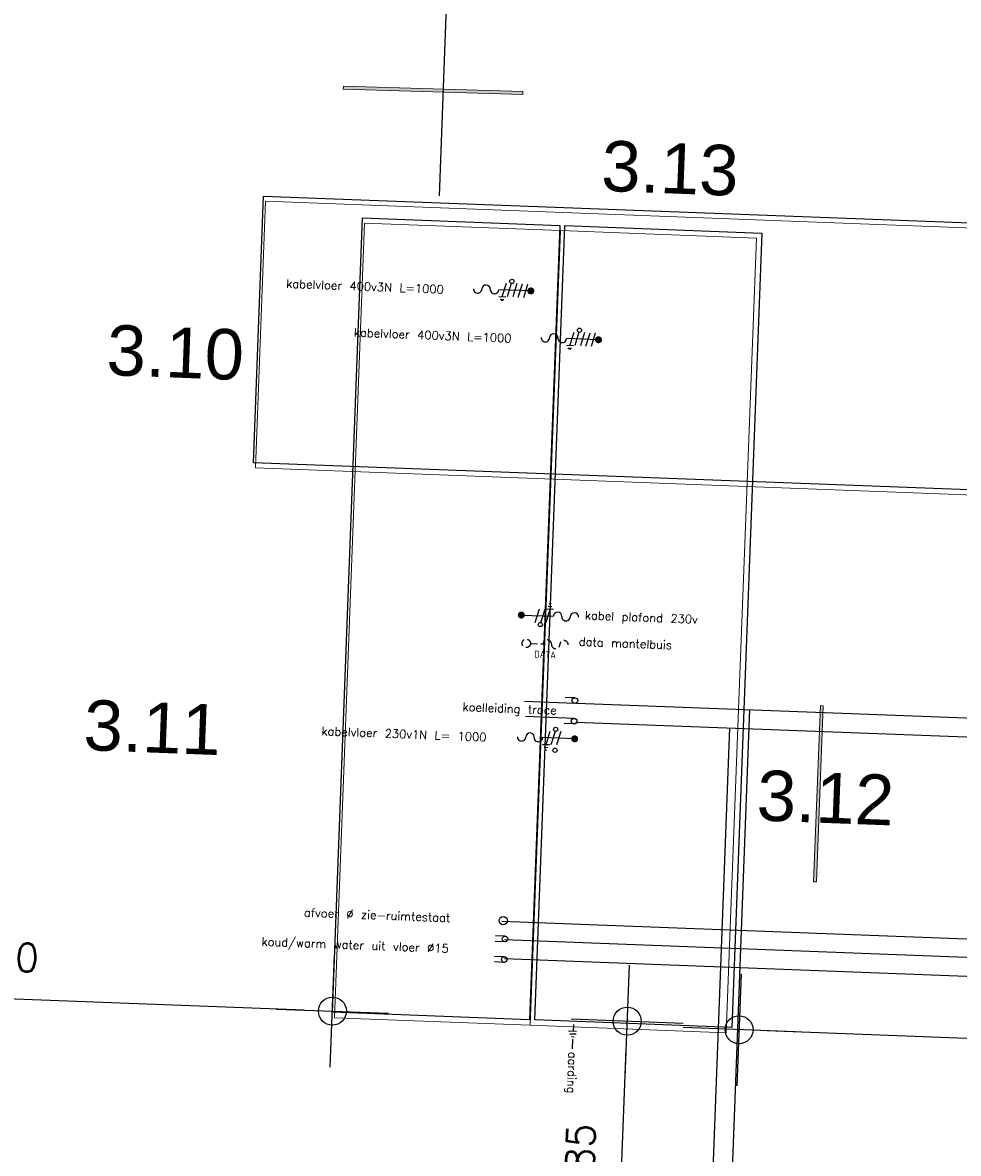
# Model space of a CAD drawing. Header units: millimetres. Extents: x 119024465 to 119292677, y 483022511 to 483148062.
# Tile 131 of 162: x 119223307 to 119226647, y 483054307 to 483058346. Entities that reach past the tile are written whole.
import ezdxf

# ---------------------------------------------------------------- set-up
doc = ezdxf.new("R2010")
doc.units = ezdxf.units.MM
doc.header["$LTSCALE"] = 100
for name, pattern in [('B0703', [468.700004, 312.5, -156.200004]), ('CONTINUA', [0]), ('HIDDEN', [0.375, 0.25, -0.125])]:
    doc.linetypes.add(name, pattern=pattern)
doc.layers.get('Defpoints').update_dxf_attribs({"linetype": 'CONTINUOUS'})
for name, color, linetype in [('01---0-_MAATVOERING', 1, 'CONTINUOUS'), ('02---0-_2MMTEKST', 2, 'CONTINUOUS'), ('04---0-_5MMTEKST', 4, 'CONTINUOUS'), ('12', 4, 'CONTINUOUS'), ('200-2D', 1, 'CONTINUOUS'), ('450-2D', 6, 'CONTINUA'), ('63---0--LICHTINST', 7, 'CONTINUOUS'), ('82 Losse inrichting.LOSSE INRICHTING', 7, 'CONTINUOUS'), ('82 Losse inrichting.LOSSE INRICHTING 2D arcering', 7, 'CONTINUOUS'), ('fdstp techniek', 254, 'CONTINUOUS'), ('INS', 7, 'CONTINUOUS'), ('M-119--MATEN', 1, 'CONTINUOUS'), ('New_0', 7, 'CONTINUOUS'), ('New_82 Losse inrichting.LOSSE INRICHTING', 7, 'CONTINUOUS')]:
    doc.layers.add(name, color=color, linetype=linetype)
doc.styles.add('2', font='ISO', dxfattribs={"height": 125})
doc.styles.add('fdstp-1-30', font='txt.shx', dxfattribs={"height": 30, "bigfont": 'gbcbig.shx'})
doc.styles.add('GENERATED_STYLE_1', font='arial.ttf')
doc.styles.add('ROMANS', font='ROMANS.SHX')
doc.dimstyles.new('DIM-100', dxfattribs={"dimscale": 100, "dimtxt": 1, "dimasz": 1, "dimexe": 3, "dimexo": 3, "dimgap": 1, "dimtad": 1, "dimdec": 0, "dimrnd": 1, "dimzin": 0, "dimdsep": 46, "dimtxsty": 'ROMANS', "dimblk1": 'DOT1', "dimblk2": 'DOT1', "dimsah": 1, "dimcen": -3, "dimdle": 1, "dimse1": 1, "dimse2": 1, "dimclrd": 1, "dimclre": 1, "dimclrt": 2, "dimadec": 0, "dimazin": 0, "dimtfac": 0.75, "dimtdec": 0, "dimtix": 1, "dimtmove": 1, "dimatfit": 3, "dimldrblk": 'DOT1', "dimfxl": 1, "dimtvp": 1, "dimtolj": 1, "dimtzin": 0, "dimarcsym": 0})

# ---------------------------------------------------------------- blocks, each defined once
blk = doc.blocks.new('aarding L')
at = {"layer": 'fdstp techniek'}
blk.add_line((51.2, 0), (86.2, 0), dxfattribs=at)
at = {"layer": 'INS'}
for p, q in [((-1.1, 0.7), (23.8, 0.7)), ((23.8, 12.8), (23.8, -15.8)), ((33.8, 11.4), (33.8, -10.1)), ((43.8, 5.7), (43.8, -4.3))]:
    blk.add_line(p, q, dxfattribs=at)
at = {"layer": 'fdstp techniek', "insert": (96.9, 17.4), "char_height": 30, "width": 297.364, "attachment_point": 1, "style": 'fdstp-1-30'}
blk.add_mtext('aarding', dxfattribs=at)
blk = doc.blocks.new('kabel vloer 400V R')
at = {"layer": '04---0-_5MMTEKST'}
blk.add_line((0.2, 0.2), (-114.6, 0.2), dxfattribs=at)
at = {"layer": 'INS'}
for p, q in [((-101.1, -23.9), (-88.2, 24.3)), ((-70.7, 24.3), (-83.7, -23.9)), ((-50.8, 24.3), (-63.7, -23.9)), ((-43.7, -23.9), (-30.8, 24.3)), ((-23.8, -23.9), (-10.9, 24.3)), ((-113.7, -23.9), (-88.6, -23.9)), ((-107.9, -33.9), (-94.4, -33.9)), ((-104.5, -36.7), (-97.7, -36.7))]:
    blk.add_line(p, q, dxfattribs=at)
at = {"layer": 'INS', "const_width": 12.4}
blk.add_lwpolyline([(6.5, 0.2, 1), (-6.1, 0.2, 1)], format="xyb", close=True, dxfattribs=at)
at = {"layer": 'INS'}
blk.add_circle((-68.8, 31.5), 7.49, dxfattribs=at)
at = {"layer": 'INS', "color": 4}
for centre, start, end in [((-189.5, 0.2), 180, 0), ((-159.6, 0.2), 0, 180), ((-129.6, 0.2), 180, 0)]:
    blk.add_arc(centre, 15, start, end, dxfattribs=at)
at = {"layer": 'fdstp techniek', "insert": (-873.2, 8.6), "char_height": 30, "width": 1100.071, "attachment_point": 1, "style": 'fdstp-1-30'}
blk.add_mtext('kabelvloer 400v3N L=1000', dxfattribs=at)
blk = doc.blocks.new('water k-w vloer R')
at = {"layer": '01---0-_MAATVOERING'}
for centre in [(2.6, 35.5), (2.6, -38)]:
    blk.add_circle(centre, 9.98, dxfattribs=at)
at = {"layer": 'INS', "color": 4}
for p, q in [((2.6, 45.5), (-32.3, 45.5)), ((2.6, 25.5), (-32.3, 25.5)), ((2.6, -28), (-32.3, -28)), ((2.6, -48), (-32.3, -48))]:
    blk.add_line(p, q, dxfattribs=at)
at = {"layer": 'fdstp techniek', "insert": (-865.6, 8.7), "char_height": 30, "width": 853.531, "attachment_point": 1, "style": 'fdstp-1-30'}
blk.add_mtext('koud/warm water uit vloer %%C15', dxfattribs=at)
blk = doc.blocks.new('afvoer R')
at = {"layer": '04---0-_5MMTEKST'}
blk.add_circle((-2.3, -0.6), 15, dxfattribs=at)
at = {"layer": 'fdstp techniek', "insert": (-714.4, 17.1), "char_height": 30, "width": 765.626, "attachment_point": 1, "style": 'fdstp-1-30'}
blk.add_mtext('afvoer %%C zie-ruimtestaat', dxfattribs=at)
blk = doc.blocks.new('kabel vloer 230v R')
at = {"layer": '04---0-_5MMTEKST'}
blk.add_line((-9.1, 2.5), (-123.8, 2.5), dxfattribs=at)
at = {"layer": '63---0--LICHTINST'}
for p, q in [((-110.3, -21.6), (-97.4, 26.6)), ((-80, 26.6), (-92.9, -21.6)), ((-60, 26.6), (-72.9, -21.6)), ((-122.9, -21.6), (-97.8, -21.6)), ((-117.1, -31.6), (-103.6, -31.6)), ((-113.7, -41.2), (-107, -41.2))]:
    blk.add_line(p, q, dxfattribs=at)
for centre in [(-78, 33.8), (-78, -40.8)]:
    blk.add_circle(centre, 7.49, dxfattribs=at)
at = {"layer": 'INS', "const_width": 12.4}
blk.add_lwpolyline([(-2.8, 2.5, 1), (-15.4, 2.5, 1)], format="xyb", close=True, dxfattribs=at)
at = {"layer": 'INS', "color": 4}
for centre, start, end in [((-198.7, 2.5), 180, 0), ((-168.8, 2.5), 0, 180), ((-138.8, 2.5), 180, 0)]:
    blk.add_arc(centre, 15, start, end, dxfattribs=at)
at = {"layer": 'fdstp techniek', "insert": (-913.4, 11.5), "char_height": 30, "width": 778.379, "attachment_point": 1, "style": 'fdstp-1-30'}
blk.add_mtext('kabelvloer 230v1N L= 1000', dxfattribs=at)
blk = doc.blocks.new('koelleiding trace R')
at = {"layer": '01---0-_MAATVOERING'}
for centre in [(21.7, 37.8), (21.7, -35.7)]:
    blk.add_circle(centre, 9.98, dxfattribs=at)
at = {"layer": 'INS', "color": 4}
for p, q in [((21.7, 47.8), (-13.3, 47.8)), ((21.7, 27.8), (-157.5, 27.8)), ((21.7, -25.7), (-152.4, -25.7)), ((21.7, -45.7), (-13.3, -45.7))]:
    blk.add_line(p, q, dxfattribs=at)
at = {"layer": 'fdstp techniek', "insert": (-41.6, 15.6), "char_height": 30, "width": 766.966, "attachment_point": 3, "style": 'fdstp-1-30'}
blk.add_mtext('koelleiding trace', dxfattribs=at)
blk = doc.blocks.new('data mantelbuis L')
at = {"layer": 'INS', "color": 4, "linetype": 'HIDDEN'}
blk.add_line((15.8, -1.1), (60.7, -1), dxfattribs=at)
blk.add_lwpolyline([(150.6, -1.1, 1), (120.6, -1.1, -1), (90.7, -1.1, 1), (60.7, -1.1)], format="xyb", dxfattribs=at)
blk.add_circle((0.8, -1.1), 15, dxfattribs=at)
at = {"layer": '02---0-_2MMTEKST', "style": '2'}
blk.add_text('DATA', height=24.95, dxfattribs=at).set_placement((30.8, -50.9))
at = {"layer": 'fdstp techniek', "insert": (188, 27.3), "char_height": 30, "width": 844.24, "attachment_point": 1, "style": 'fdstp-1-30'}
blk.add_mtext('data mantelbuis', dxfattribs=at)
blk = doc.blocks.new('kabel plafond 230v L')
at = {"layer": '01---0-_MAATVOERING'}
blk.add_lwpolyline([(-5.9, -0.1, 0, 25, 0), (29.4, 35.2, 0, 0, 0), (64.7, 70.5, 0, 0, 0)], format="xyseb", dxfattribs=at)
at = {"layer": '04---0-_5MMTEKST'}
blk.add_line((-5.9, -0.3), (108.9, -0.3), dxfattribs=at)
at = {"layer": '63---0--LICHTINST'}
for p, q in [((98.8, 43.8), (92, 43.8)), ((45, -24.4), (58, 23.8)), ((65, -24.4), (77.9, 23.8)), ((95.4, 23.8), (82.5, -24.4)), ((107.9, 23.8), (82.9, 23.8)), ((102.1, 33.8), (88.6, 33.8))]:
    blk.add_line(p, q, dxfattribs=at)
blk.add_circle((63.1, -31.6), 7.49, dxfattribs=at)
at = {"layer": 'INS', "const_width": 12.4}
blk.add_lwpolyline([(-12.2, -0.3, 1), (0.4, -0.3, 1)], format="xyb", close=True, dxfattribs=at)
at = {"layer": 'INS', "color": 4}
for centre, start, end in [((123.9, -0.3), 0, 180), ((183.8, -0.3), 0, 180), ((153.8, -0.3), 180, 0)]:
    blk.add_arc(centre, 15, start, end, dxfattribs=at)
at = {"layer": 'fdstp techniek', "insert": (221.2, 23), "char_height": 30, "width": 525.621, "attachment_point": 1, "style": 'fdstp-1-30'}
blk.add_mtext('kabel plafond 230v ', dxfattribs=at)
blk = doc.blocks.new('DOT1')
at = {"layer": 'M-119--MATEN', "linetype": 'ByBlock'}
for p, q in [((0, -2), (0, 2)), ((-2, 0), (2, 0))]:
    blk.add_line(p, q, dxfattribs=at)
blk.add_circle((0, 0), 0.5, dxfattribs=at)
blk = doc.blocks.new('*D439')
at = {"layer": '12', "color": 1, "lineweight": -2, "transparency": 16777216}
blk.add_line((119227763.1, 483054676.3), (119225964.5, 483054744.5), dxfattribs=at)
at = {"layer": 'Defpoints', "color": 0, "transparency": 16777216}
for p in [(119225864.2, 483054737.5), (119225864.6, 483054748.3), (119227863.3, 483054679.9)]:
    blk.add_point(p, dxfattribs=at)
at = {"layer": '12', "color": 1, "lineweight": -2, "transparency": 16777216, "xscale": 100, "yscale": 100, "zscale": 100}
for p, rotation in [((119225864.6, 483054748.3), 177.8278999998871), ((119227863.1, 483054672.5), 357.8278999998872)]:
    blk.add_blockref('DOT1', p, dxfattribs=dict(at, rotation=rotation))
at = {"layer": '12', "color": 2, "transparency": 16777216, "insert": (119226869.5, 483054860.3), "char_height": 100, "attachment_point": 5, "rotation": 357.8279, "style": 'ROMANS'}
blk.add_mtext('\\A1;2000', dxfattribs=at)
blk = doc.blocks.new('*D440')
at = {"layer": '12', "color": 1, "lineweight": -2, "transparency": 16777216}
blk.add_line((119224312.9, 483054818.5), (119222064.5, 483054903.7), dxfattribs=at)
at = {"layer": 'Defpoints', "color": 0, "transparency": 16777216}
for p in [(119221964.6, 483054907.5), (119221964.6, 483054907.5), (119224412.6, 483054810.7)]:
    blk.add_point(p, dxfattribs=at)
at = {"layer": '12', "color": 1, "lineweight": -2, "transparency": 16777216, "xscale": 100, "yscale": 100, "zscale": 100}
for p, rotation in [((119221964.6, 483054907.5), 177.8278999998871), ((119224412.8, 483054814.7), 357.8278999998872)]:
    blk.add_blockref('DOT1', p, dxfattribs=dict(at, rotation=rotation))
at = {"layer": '12', "color": 2, "transparency": 16777216, "insert": (119223194.4, 483055011), "char_height": 100, "attachment_point": 5, "rotation": 357.8279, "style": 'ROMANS'}
blk.add_mtext('\\A1;2450', dxfattribs=at)
blk = doc.blocks.new('*D441')
at = {"layer": '12', "color": 1, "lineweight": -2, "transparency": 16777216}
blk.add_line((119225427.9, 483053794.3), (119225461.5, 483054678.8), dxfattribs=at)
at = {"layer": 'Defpoints', "color": 0, "transparency": 16777216}
for p in [(119225465.3, 483054778.7), (119225468.1, 483054778.6), (119225427, 483053694.3)]:
    blk.add_point(p, dxfattribs=at)
at = {"layer": '12', "color": 1, "lineweight": -2, "transparency": 16777216, "xscale": 100, "yscale": 100, "zscale": 100}
for p, rotation in [((119225465.3, 483054778.7), 87.82789999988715), ((119225424.1, 483053694.4), 267.8278999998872)]:
    blk.add_blockref('DOT1', p, dxfattribs=dict(at, rotation=rotation))
at = {"layer": '12', "color": 2, "transparency": 16777216, "insert": (119225294.8, 483054242.2), "char_height": 100, "attachment_point": 5, "rotation": 87.8279, "style": 'ROMANS'}
blk.add_mtext('\\A1;1085', dxfattribs=at)
blk = doc.blocks.new('Kubus 23[6]_1', base_point=(-14019.9, 35298.8))
at = {"layer": 'New_82 Losse inrichting.LOSSE INRICHTING', "color": 9, "linetype": 'B0703', "lineweight": 0, "flags": 128}
blk.add_lwpolyline([(-8687.9, 36251.8), (-14019.9, 36251.8), (-14019.9, 35298.8), (-8687.9, 35298.8)], close=True, dxfattribs=at)
blk = doc.blocks.new('Kubus 23[22]_1', base_point=(-13664.2, 36186.6))
at = {"layer": 'New_82 Losse inrichting.LOSSE INRICHTING', "color": 2, "linetype": 'Continuous', "lineweight": 0, "flags": 128}
blk.add_lwpolyline([(-12964.2, 33346.3), (-12964.2, 36186.6), (-13664.2, 36186.6), (-13664.2, 33346.3)], close=True, dxfattribs=at)
blk = doc.blocks.new('3D Man staand contour 01 23[97]_1', base_point=(-11967.8, 34099.8))
at = {"layer": '82 Losse inrichting.LOSSE INRICHTING 2D arcering', "linetype": 'Continuous', "lineweight": 0, "true_color": 0x000000}
blk.add_hatch(color=18, dxfattribs=at).paths.add_polyline_path([(-11962.7, 34526.6), (-11972.8, 34526.6), (-11972.8, 33896.7), (-11962.7, 33896.7)])
at = {"layer": '82 Losse inrichting.LOSSE INRICHTING', "color": 9, "linetype": 'Continuous', "lineweight": 0, "flags": 128}
blk.add_lwpolyline([(-11962.7, 34526.6), (-11972.8, 34526.6), (-11972.8, 33896.7), (-11962.7, 33896.7)], close=True, dxfattribs=at)
blk = doc.blocks.new('3D Man staand contour 02 23[103]_1', base_point=(-13226.8, 36671.6))
at = {"layer": '82 Losse inrichting.LOSSE INRICHTING 2D arcering', "linetype": 'Continuous', "lineweight": 0, "true_color": 0x000000}
blk.add_hatch(color=18, dxfattribs=at).paths.add_polyline_path([(-13116.8, 36667.1), (-13116.9, 36677.8), (-13758.2, 36673), (-13758.2, 36662.4)])
at = {"layer": '82 Losse inrichting.LOSSE INRICHTING', "color": 9, "linetype": 'Continuous', "lineweight": 0, "flags": 128}
blk.add_lwpolyline([(-13116.8, 36667.1), (-13116.9, 36677.8), (-13758.2, 36673), (-13758.2, 36662.4)], close=True, dxfattribs=at)
blk = doc.blocks.new('Kubus 23[144]_1', base_point=(-12964.2, 36186.6))
at = {"layer": 'New_82 Losse inrichting.LOSSE INRICHTING', "color": 2, "linetype": 'Continuous', "lineweight": 0, "flags": 128}
blk.add_lwpolyline([(-12264.2, 33346.3), (-12264.2, 36186.6), (-12964.2, 36186.6), (-12964.2, 33346.3)], close=True, dxfattribs=at)

msp = doc.modelspace()

# ---------------------------------------------------------------- linework, layer by layer
at = {"layer": '12'}
for p, q in [((119225284.4, 483055915.1), (119228561.4, 483055790.8)), ((119225902.1, 483055891.7), (119225715.8, 483050979.6)), ((119225281.8, 483055847.1), (119228553.7, 483055723)), ((119225830.3, 483055826.3), (119225650.3, 483051080.7)), ((119225018.1, 483055136.3), (119228465.4, 483055005.6)), ((119225026.9, 483055070.6), (119228393.3, 483054942.9)), ((119225026.6, 483055002.4), (119228343.7, 483054876.6))]:
    msp.add_line(p, q, dxfattribs=at)
at = {"layer": '200-2D'}
for points in [[(119224520.3, 483057648), (119225224.1, 483057621.3), (119225116.5, 483054784), (119224412.6, 483054810.7)], [(119225242.5, 483057620.6), (119225946.3, 483057594), (119225838.7, 483054756.7), (119225134.9, 483054783.4)]]:
    msp.add_lwpolyline(points, close=True, dxfattribs=at)
at = {"layer": '450-2D'}
msp.add_line((119224794.8, 483057726.6), (119225081.5, 483065284), dxfattribs=at)
msp.add_lwpolyline([(119224167.3, 483057726.1), (119229496.2, 483057524), (119229460.1, 483056571.4), (119224131.2, 483056773.5)], close=True, dxfattribs=at)

# ---------------------------------------------------------------- block references
at = {"layer": '12'}
for name, p, rotation in [('kabel vloer 400V R', (119225121, 483057387), 357.8278999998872), ('kabel vloer 400V R', (119225362.5, 483057212.6), 357.8278999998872), ('kabel plafond 230v L', (119225093.1, 483056229.5), 357.8278999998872), ('data mantelbuis L', (119225104.2, 483056129.5), 357.8278999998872), ('koelleiding trace R', (119225255.3, 483055887), 357.8278999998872), ('kabel vloer 230v R', (119225286.7, 483055784.4), 357.8278999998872), ('afvoer R', (119225025.1, 483055138.4), 357.8278999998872), ('water k-w vloer R', (119225025.1, 483055037.1), 357.8278999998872), ('aarding L', (119225272.3, 483054766.3), 267.8279000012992)]:
    msp.add_blockref(name, p, dxfattribs=dict(at, rotation=rotation))
at = {"layer": '82 Losse inrichting.LOSSE INRICHTING', "color": 9, "linetype": 'Continuous', "lineweight": 0, "rotation": 357.8278999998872}
for name, p in [('3D Man staand contour 02 23[103]_1', (119224982.9, 483058097.2)), ('3D Man staand contour 01 23[97]_1', (119226143.5, 483055479.4))]:
    msp.add_blockref(name, p, dxfattribs=at)
at = {"layer": 'New_82 Losse inrichting.LOSSE INRICHTING', "color": 2, "linetype": 'B0703', "lineweight": 0, "rotation": 357.8278999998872}
msp.add_blockref('Kubus 23[6]_1', (119224138.4, 483056755.4), dxfattribs=at)
at = {"layer": 'New_82 Losse inrichting.LOSSE INRICHTING', "color": 2, "linetype": 'Continuous', "lineweight": 0, "rotation": 357.8278999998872}
for name, p in [('Kubus 23[22]_1', (119224527.4, 483057629.1)), ('Kubus 23[144]_1', (119225226.9, 483057602.6))]:
    msp.add_blockref(name, p, dxfattribs=at)

# ---------------------------------------------------------------- texts
at = {"layer": 'New_0', "color": 5, "linetype": 'Continuous', "lineweight": 0, "char_height": 180, "attachment_point": 8, "rotation": 357.8279, "style": 'GENERATED_STYLE_1'}
for s, insert in [('\\A1;3.13', (119225614.8, 483057733.1)), ('\\A1;3.10', (119223849, 483057075.2)), ('\\A1;3.11', (119223766.8, 483055735.8)), ('\\A1;3.12', (119226169.9, 483055484.5))]:
    msp.add_mtext(s, dxfattribs=dict(at, insert=insert))

# ---------------------------------------------------------------- dimensions: what is measured, and where the dimension line sits
at = {"layer": '12'}
for base, p1, p2, angle, picture, middle in [((119221964.6, 483054907.5), (119224412.6, 483054810.7), (119221964.6, 483054907.5), 357.8279, '*D440', (119223194.4, 483055011)), ((119225465.3, 483054778.7), (119225427, 483053694.3), (119225468.1, 483054778.6), 87.8279, '*D441', (119225294.8, 483054242.2)), ((119225864.6, 483054748.3), (119227863.3, 483054679.9), (119225864.2, 483054737.5), 357.8279, '*D439', (119226869.5, 483054860.3))]:
    dim = msp.add_linear_dim(base=base, p1=p1, p2=p2, angle=angle, dimstyle='DIM-100', dxfattribs=at)
    dim.commit()
    dim.dimension.update_dxf_attribs({"geometry": picture, "text_midpoint": middle})

doc.saveas('drawing.dxf')
